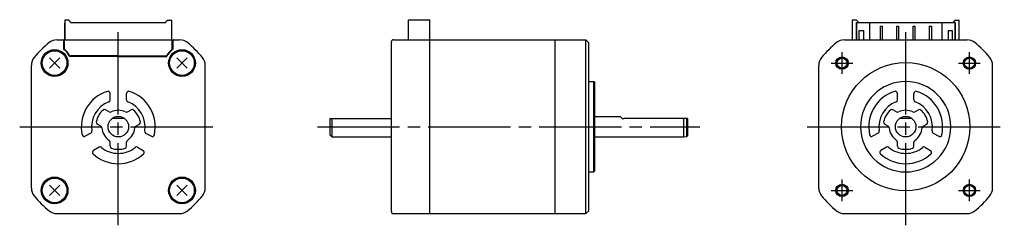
# Model space of a CAD drawing. Extents: x -216 to 24, y -24 to 26.
import ezdxf

# ---------------------------------------------------------------- set-up
doc = ezdxf.new("R2010")
doc.units = 0
doc.header["$MEASUREMENT"] = 0
doc.header["$PDSIZE"] = -0.5
doc.linetypes.add('CENTER', pattern=[27, 20, -2, 3, -2])
doc.layers.get('0').update_dxf_attribs({"linetype": 'CONTINUOUS'})

# ---------------------------------------------------------------- blocks, each defined once
blk = doc.blocks.new('A$C0FD01AE3')
for p, q in [((-204.63, 25.9), (-204.63, 21.15)), ((-203.63, 25.9), (-204.63, 25.9)), ((-204.63, 21.15), (-204.63, 25.2)), ((-203.23, 25.5), (-203.63, 25.9)), ((-203.23, 25.4), (-203.23, 25.5)), ((-203.23, 25.4), (-180.03, 25.4)), ((-200.43, 25.4), (-182.83, 25.4)), ((-182.83, 25.4), (-180.03, 25.4)), ((-180.03, 25.5), (-179.63, 25.9)), ((-180.03, 25.4), (-180.03, 25.5)), ((-179.63, 25.9), (-178.63, 25.9)), ((-178.63, 21.15), (-178.63, 25.9)), ((-178.63, 21.15), (-178.63, 25.2)), ((-120.98, 21.15), (-120.98, 26.05)), ((-120.98, 26.05), (-115.78, 26.05)), ((-115.78, 21.15), (-115.78, 26.05)), ((-13, 25.9), (-13, 21.15)), ((-12, 25.9), (-13, 25.9)), ((-11.6, 25.5), (-12, 25.9)), ((-12, 25.4), (-11.6, 25.4)), ((-12, 25.4), (-12, 21.15)), ((-11.95, 21.15), (-11.95, 25.4)), ((-11.95, 25.4), (-8.8, 25.4)), ((-11.6, 25.4), (-11.6, 25.5)), ((-8.8, 25.4), (-8.8, 21.15)), ((-8.8, 25.4), (8.8, 25.4)), ((-6.25, 24.45), (-6.25, 21.15)), ((-6.25, 24.45), (-5.75, 24.45)), ((-5.75, 24.45), (-5.75, 21.15)), ((-2.25, 24.45), (-2.25, 21.15)), ((-2.25, 24.45), (-1.75, 24.45)), ((-1.75, 24.45), (-1.75, 21.15)), ((1.75, 24.45), (2.25, 24.45)), ((1.75, 24.45), (1.75, 21.15)), ((2.25, 24.45), (2.25, 21.15)), ((5.75, 24.45), (6.25, 24.45)), ((5.75, 24.45), (5.75, 21.15)), ((6.25, 24.45), (6.25, 21.15)), ((8.8, 25.4), (8.8, 21.15)), ((8.8, 25.4), (11.95, 25.4)), ((11.6, 25.5), (12, 25.9)), ((11.6, 25.4), (11.6, 25.5)), ((12, 25.4), (11.6, 25.4)), ((11.95, 25.4), (11.95, 21.15)), ((12, 25.9), (13, 25.9)), ((12, 25.4), (12, 21.15)), ((13, 21.15), (13, 25.9)), ((-11.95, 23.6), (-12, 23.6)), ((-11.3, 23.4), (-10.3, 23.4)), ((-11.3, 21.15), (-11.3, 23.4)), ((-10.3, 23.4), (-10.3, 21.15)), ((10.3, 23.4), (11.3, 23.4)), ((10.3, 23.4), (10.3, 21.15)), ((11.3, 23.4), (11.3, 21.15)), ((11.95, 23.6), (12, 23.6)), ((-206.56, 21.15), (-176.7, 21.15)), ((-204.93, 20.95), (-204.93, 18.84)), ((-204.75, 18.94), (-204.75, 20.95)), ((-178.5, 18.94), (-178.5, 20.95)), ((-178.33, 20.95), (-178.33, 18.84)), ((-125.18, -20.65), (-125.18, 20.65)), ((-124.68, 21.15), (-115.78, 21.15)), ((-115.78, -21.15), (-115.78, 21.15)), ((-115.78, 21.15), (-85.28, 21.15)), ((-85.28, -21.15), (-85.28, 21.15)), ((-85.28, 21.15), (-77.83, 21.15)), ((-77.83, -21.15), (-77.83, 21.15)), ((-77.83, 21.15), (-77.13, 20.45)), ((-77.13, -20.45), (-77.13, 20.45)), ((-77.13, -20.3), (-77.13, 20.3)), ((-14.93, 21.15), (14.93, 21.15)), ((-191.63, 17.05), (-203.44, 17.05)), ((-191.63, 17.25), (-203.3, 17.25)), ((-191.63, 17.25), (-179.96, 17.25)), ((-191.63, 17.05), (-179.82, 17.05)), ((-212.78, -14.93), (-212.78, 14.93)), ((-208.4, 16.77), (-205.86, 14.23)), ((-208.4, 14.23), (-205.86, 16.77)), ((-177.4, 16.77), (-174.86, 14.23)), ((-177.4, 14.23), (-174.86, 16.77)), ((-170.48, -14.93), (-170.48, 14.93)), ((-21.15, -14.93), (-21.15, 14.93)), ((21.15, -14.93), (21.15, 14.93)), ((-77.13, 11), (-75.93, 11)), ((-75.93, -11), (-75.93, 11)), ((-75.93, 11), (-75.63, 10.7)), ((-75.63, -10.7), (-75.63, 10.7)), ((-193.63, 6.54), (-193.63, 8.12)), ((-189.63, 6.54), (-189.63, 8.12)), ((-2, 6.54), (-2, 8.12)), ((2, 6.54), (2, 8.12)), ((-193.87, 3.6), (-194.76, 4.12)), ((-189.39, 3.6), (-188.5, 4.12)), ((-75.63, 2.5), (-69.49, 2.5)), ((-2.24, 3.6), (-3.13, 4.12)), ((2.24, 3.6), (3.13, 4.12)), ((-195.87, 0.14), (-196.76, 0.65)), ((-190.13, 2), (-193.13, 2)), ((-187.39, 0.14), (-186.5, 0.65)), ((-140.18, 2), (-140.18, -2)), ((-140.18, 2), (-125.18, 2)), ((-139.68, 2), (-139.68, -2.5)), ((-53.13, 2), (-68.63, 2)), ((-54.08, 2), (-54.08, -2.5)), ((-53.33, 2), (-53.33, -2.4)), ((-53.13, 2), (-53.13, -2.2)), ((-4.24, 0.14), (-5.13, 0.65)), ((1.5, 2), (-1.5, 2)), ((4.24, 0.14), (5.13, 0.65)), ((-198.29, -1.54), (-199.66, -2.33)), ((-184.97, -1.54), (-183.59, -2.33)), ((-140.18, -2), (-139.68, -2.5)), ((-53.33, -2.4), (-53.13, -2.2)), ((-6.66, -1.54), (-8.04, -2.33)), ((6.66, -1.54), (8.04, -2.33)), ((-193.63, -4.77), (-193.63, -3.74)), ((-189.63, -4.77), (-189.63, -3.74)), ((-139.68, -2.5), (-125.18, -2.5)), ((-75.63, -2.5), (-54.08, -2.5)), ((-54.08, -2.5), (-53.33, -2.4)), ((-2, -4.77), (-2, -3.74)), ((2, -4.77), (2, -3.74)), ((-196.29, -5), (-197.66, -5.79)), ((-186.97, -5), (-185.59, -5.79)), ((-4.66, -5), (-6.04, -5.79)), ((4.66, -5), (6.04, -5.79)), ((-77.08, -11), (-75.93, -11)), ((-75.93, -11), (-75.63, -10.7)), ((-208.4, -14.23), (-205.86, -16.77)), ((-208.4, -16.77), (-205.86, -14.23)), ((-177.4, -14.23), (-174.86, -16.77)), ((-177.4, -16.77), (-174.86, -14.23)), ((-206.56, -21.15), (-176.7, -21.15)), ((-124.68, -21.15), (-115.78, -21.15)), ((-115.78, -21.15), (-85.28, -21.15)), ((-85.28, -21.15), (-77.83, -21.15)), ((-77.83, -21.15), (-77.13, -20.45)), ((-14.93, -21.15), (14.93, -21.15))]:
    blk.add_line(p, q)
at = {"linetype": 'CENTER'}
for p, q in [((-191.63, -24), (-191.63, 24)), ((0, -24), (0, 24)), ((-15.5, 12.84), (-15.5, 18.16)), ((15.5, 12.84), (15.5, 18.16)), ((-18.16, 15.5), (-12.84, 15.5)), ((12.84, 15.5), (18.16, 15.5)), ((-215.63, 0), (-167.63, 0)), ((-143.18, 0), (-50.13, 0)), ((-24, 0), (24, 0)), ((-15.5, -18.16), (-15.5, -12.84)), ((15.5, -18.16), (15.5, -12.84)), ((-18.16, -15.5), (-12.84, -15.5)), ((12.84, -15.5), (18.16, -15.5))]:
    blk.add_line(p, q, dxfattribs=at)
for centre, radius in [((-207.13, 15.5), 3.25), ((-207.13, 15.5), 3), ((-176.13, 15.5), 3.25), ((-176.13, 15.5), 3), ((-15.5, 15.5), 1.5), ((15.5, 15.5), 1.5), ((-15.5, 15.5), 1.23), ((0, 0), 15.6), ((15.5, 15.5), 1.23), ((-207.13, -15.5), 3.25), ((-207.13, -15.5), 3), ((-176.13, -15.5), 3.25), ((-176.13, -15.5), 3), ((-15.5, -15.5), 1.5), ((-15.5, -15.5), 1.23), ((15.5, -15.5), 1.5), ((15.5, -15.5), 1.23)]:
    blk.add_circle(centre, radius)
at = {"ltscale": 0.777664}
for centre in [(-191.63, 0), (0, 0)]:
    blk.add_circle(centre, 2.5, dxfattribs=at)
for centre, radius, start, end in [((-191.63, 0), 26.5, 129.4355, 140.5645), ((-206.56, 18.15), 3, 90, 129.4355), ((-205.13, 20.95), 0.2, 0, 90), ((-204.55, 20.95), 0.2, 90, 180), ((-178.7, 20.95), 0.2, 0, 90), ((-178.13, 20.95), 0.2, 90, 180), ((-176.7, 18.15), 3, 50.5645, 90), ((-191.63, 0), 26.5, 39.4355, 50.5645), ((-124.68, 20.65), 0.5, 90, 180), ((0, 0), 26.5, 129.4355, 140.5645), ((-14.93, 18.15), 3, 90, 129.4355), ((14.93, 18.15), 3, 50.5645, 90), ((0, 0), 26.5, 39.4355, 50.5645), ((-209.78, 14.93), 3, 140.5645, 180), ((-207.13, 15.5), 4, 22.799, 56.633), ((-204.55, 18.94), 0.2, 180, 233.2133), ((-207.13, 15.5), 4.1, 26.9677, 53.2133), ((-203.3, 17.45), 0.2, 206.9677, 270), ((-179.96, 17.45), 0.2, 270, 333.0323), ((-176.13, 15.5), 4, 123.367, 157.201), ((-176.13, 15.5), 4.1, 126.7867, 153.0323), ((-178.7, 18.94), 0.2, 306.7867, 0), ((-173.48, 14.93), 3, 0, 39.4355), ((-18.15, 14.93), 3, 140.5645, 180), ((18.15, 14.93), 3, 0, 39.4355), ((0, 0), 11, 90, 270), ((0, 0), 11, 270, 90), ((-191.63, 0), 9, 107.1047, 192.8955), ((-194.13, 8.12), 0.5, 0.0001, 107.1047), ((-189.13, 8.12), 0.5, 72.8953, 179.9999), ((-191.63, 0), 9, 347.1045, 72.8953), ((0, 0), 9, 107.1047, 192.8955), ((-2.5, 8.12), 0.5, 0.0001, 107.1047), ((2.5, 8.12), 0.5, 72.8953, 179.9999), ((0, 0), 9, 347.1045, 72.8953), ((-191.63, 0), 6.5, 110.9249, 189.0752), ((-194.13, 6.54), 0.5, 290.9249, 0.0001), ((-189.13, 6.54), 0.5, 179.9999, 249.0751), ((-191.63, 0), 6.5, 350.9248, 69.0751), ((0, 0), 6.5, 110.9249, 189.0752), ((-2.5, 6.54), 0.5, 290.9249, 0.0001), ((2.5, 6.54), 0.5, 179.9999, 249.0751), ((0, 0), 6.5, 350.9248, 69.0751), ((-191.63, 0), 5.5, 132.5475, 167.4627), ((-195.01, 3.68), 0.5, 60.0009, 132.5475), ((-193.62, 4.04), 0.5, 240.0009, 296.2572), ((-191.63, 0), 4, 90, 116.2572), ((-191.63, 0), 4, 63.7428, 90), ((-189.64, 4.04), 0.5, 243.7428, 299.9991), ((-188.25, 3.68), 0.5, 47.4525, 119.9991), ((-191.63, 0), 5.5, 12.5373, 47.4525), ((-68.63, 3), 1, 210.431, 270), ((0, 0), 5.5, 132.5475, 167.4627), ((-3.38, 3.68), 0.5, 60.0009, 132.5475), ((-1.99, 4.04), 0.5, 240.0009, 296.2572), ((0, 0), 4, 90, 116.2572), ((0, 0), 4, 63.7428, 90), ((1.99, 4.04), 0.5, 243.7428, 299.9991), ((3.38, 3.68), 0.5, 47.4525, 119.9991), ((0, 0), 5.5, 12.5373, 47.4525), ((-196.51, 1.09), 0.5, 167.4625, 240.0013), ((-196.12, -0.29), 0.5, 3.7552, 60.0013), ((-187.14, -0.29), 0.5, 119.9987, 176.2448), ((-186.75, 1.09), 0.5, 299.9987, 12.5375), ((-4.88, 1.09), 0.5, 167.4625, 240.0013), ((-4.49, -0.29), 0.5, 3.7552, 60.0013), ((4.49, -0.29), 0.5, 119.9987, 176.2448), ((4.88, 1.09), 0.5, 299.9987, 12.5375), ((-199.91, -1.9), 0.5, 192.8955, 300.0001), ((-198.54, -1.1), 0.5, 300.0001, 9.0752), ((-191.63, 0), 4, 183.7552, 236.251), ((-191.63, 0), 4, 303.749, 356.2448), ((-184.72, -1.1), 0.5, 170.9248, 239.9999), ((-183.34, -1.9), 0.5, 239.9999, 347.1045), ((-8.29, -1.9), 0.5, 192.8955, 300.0001), ((-6.91, -1.1), 0.5, 300.0001, 9.0752), ((0, 0), 4, 183.7552, 236.251), ((0, 0), 4, 303.749, 356.2448), ((6.91, -1.1), 0.5, 170.9248, 239.9999), ((8.29, -1.9), 0.5, 239.9999, 347.1045), ((-194.13, -3.74), 0.5, 0, 56.251), ((-193.13, -4.77), 0.5, 180, 252.5424), ((-190.13, -4.77), 0.5, 287.4576, 0), ((-189.13, -3.74), 0.5, 123.749, 180), ((-2.5, -3.74), 0.5, 0, 56.251), ((-1.5, -4.77), 0.5, 180, 252.5424), ((1.5, -4.77), 0.5, 287.4576, 0), ((2.5, -3.74), 0.5, 123.749, 180), ((-197.41, -6.23), 0.5, 120, 227.1047), ((-191.63, 0), 9, 227.1047, 270), ((-196.04, -5.43), 0.5, 50.9248, 120), ((-191.63, 0), 6.5, 230.9251, 270), ((-191.63, 0), 5.5, 252.5424, 270), ((-191.63, 0), 6.5, 270, 309.0749), ((-191.63, 0), 5.5, 270, 287.4576), ((-191.63, 0), 9, 270, 312.8953), ((-187.22, -5.43), 0.5, 60, 129.0752), ((-185.84, -6.23), 0.5, 312.8953, 60), ((-5.79, -6.23), 0.5, 120, 227.1047), ((0, 0), 9, 227.1047, 270), ((-4.41, -5.43), 0.5, 50.9248, 120), ((0, 0), 6.5, 230.9251, 270), ((0, 0), 5.5, 252.5424, 270), ((0, 0), 6.5, 270, 309.0749), ((0, 0), 5.5, 270, 287.4576), ((0, 0), 9, 270, 312.8953), ((4.41, -5.43), 0.5, 60, 129.0752), ((5.79, -6.23), 0.5, 312.8953, 60), ((-209.78, -14.93), 3, 180, 219.4355), ((-173.48, -14.93), 3, 320.5645, 0), ((-18.15, -14.93), 3, 180, 219.4355), ((18.15, -14.93), 3, 320.5645, 0), ((-191.63, 0), 26.5, 219.4355, 230.5645), ((-191.63, 0), 26.5, 309.4355, 320.5645), ((0, 0), 26.5, 219.4355, 230.5645), ((0, 0), 26.5, 309.4355, 320.5645), ((-206.56, -18.15), 3, 230.5645, 270), ((-176.7, -18.15), 3, 270, 309.4355), ((-124.68, -20.65), 0.5, 180, 270), ((-14.93, -18.15), 3, 230.5645, 270), ((14.93, -18.15), 3, 270, 309.4355)]:
    blk.add_arc(centre, radius, start, end)
for p in [(-207.13, 15.5), (-176.13, 15.5), (-15.5, 15.5), (15.5, 15.5), (-207.13, -15.5), (-176.13, -15.5), (-15.5, -15.5), (15.5, -15.5)]:
    blk.add_point(p)

msp = doc.modelspace()

# ---------------------------------------------------------------- block references
msp.add_blockref('A$C0FD01AE3', (0, 0))

doc.saveas('drawing.dxf')
